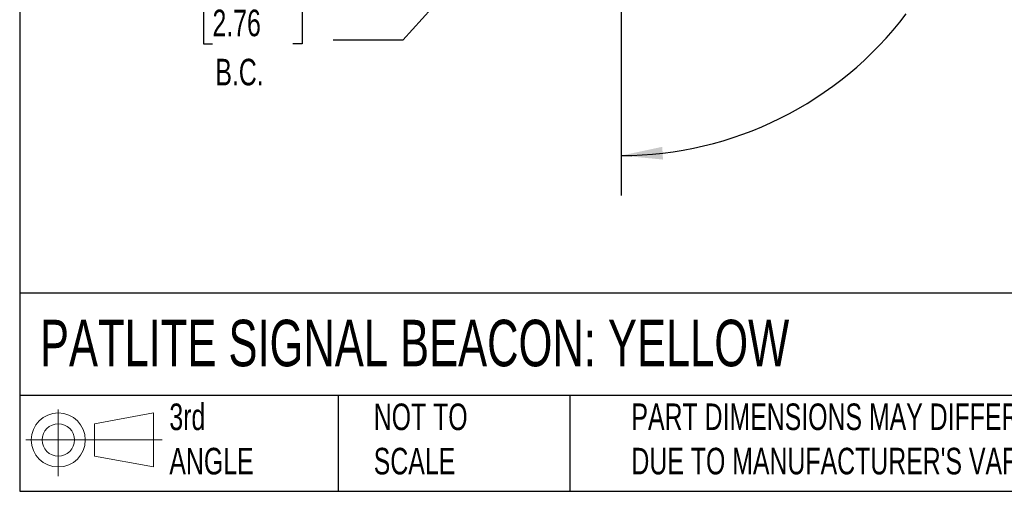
# Model space of a CAD drawing. Header units: millimetres. Extents: x 19 to 819, y 19 to 629.
# Tile 1 of 15: x 19 to 255, y 19 to 132. Entities that reach past the tile are written whole.
import ezdxf

# ---------------------------------------------------------------- set-up
doc = ezdxf.new("R2010")
doc.units = ezdxf.units.MM
doc.header["$LTSCALE"] = 3
doc.linetypes.add('SLD-Solid', pattern=[0])
doc.layers.add('DIMENSIONS', color=140, linetype='SLD-Solid', lineweight=25)
doc.layers.add('TEXT', color=140, linetype='SLD-Solid', lineweight=25)
doc.layers.add('SLD-DEFPOINTS', color=7, linetype='Continuous')
doc.styles.add('SLDTEXTSTYLE0', font='TXT', dxfattribs={"width": 0.7})
doc.dimstyles.new('SLDDIMSTYLE3', dxfattribs={"dimtxt": 6.474023, "dimasz": 9.906, "dimexe": 0, "dimexo": 0.0625, "dimgap": 1.618506, "dimtad": 0, "dimtih": 1, "dimtoh": 1, "dimrnd": 1e-09, "dimzin": 4, "dimdsep": 46, "dimtxsty": 'SLDTEXTSTYLE0', "dimsah": 1, "dimcen": 0, "dimadec": 0, "dimazin": 1, "dimtfac": 1, "dimtofl": 0, "dimtmove": 0, "dimatfit": 3, "dimfxl": 0, "dimfrac": 2, "dimtolj": 1, "dimtzin": 12, "dimarcsym": 0})
doc.dimstyles.new('SLDDIMSTYLE4', dxfattribs={"dimtxt": 6.474023, "dimasz": 9.906, "dimexe": 0, "dimexo": 0.0625, "dimgap": 1.618506, "dimtad": 0, "dimtih": 1, "dimtoh": 1, "dimdec": 4, "dimlfac": 3, "dimzin": 12, "dimdsep": 46, "dimtxsty": 'SLDTEXTSTYLE0', "dimsah": 1, "dimcen": 0.09, "dimadec": 0, "dimazin": 3, "dimtfac": 1, "dimtdec": 0, "dimtofl": 0, "dimtmove": 0, "dimatfit": 3, "dimfxl": 0, "dimfrac": 2, "dimtolj": 1, "dimtzin": 12, "dimarcsym": 0})

# ---------------------------------------------------------------- blocks, each defined once
blk = doc.blocks.new('Block11')
at = {"color": 7, "linetype": 'SLD-Solid', "lineweight": 18}
for p, q in [((7.77, 15.93), (7.77, 0)), ((16.44, 12.5), (30.53, 15.1)), ((30.53, 15.1), (30.53, 2.19)), ((16.44, 4.79), (16.44, 12.5)), ((0, 8.65), (32.62, 8.65)), ((16.44, 4.79), (30.53, 2.19))]:
    blk.add_line(p, q, dxfattribs=at)
for radius in [6.45, 3.86]:
    blk.add_circle((7.77, 8.65), radius, dxfattribs=at)
blk = doc.blocks.new('Block12')
at = {"layer": 'SLD-DEFPOINTS'}
blk.add_blockref('Block11', (0, 0), dxfattribs=at)
blk = doc.blocks.new('_D_5')
at = {"layer": 'DIMENSIONS'}
for p, q in [((139.5, 158.74), (110.72, 126.8)), ((65.16, 136.21), (62.99, 136.21)), ((62.99, 136.21), (62.99, 125.92)), ((84.4, 136.21), (86.57, 136.21)), ((86.57, 136.21), (86.57, 125.92)), ((62.99, 125.92), (65.16, 125.92)), ((86.57, 125.92), (84.4, 125.92)), ((110.72, 126.8), (94.05, 126.8))]:
    blk.add_line(p, q, dxfattribs=at)
blk.add_solid([(139.5, 158.74), (131.74, 152.4), (134, 150.36)], dxfattribs=at)
at = {"layer": 'DIMENSIONS', "char_height": 6.35, "attachment_point": 1, "style": 'SLDTEXTSTYLE0'}
for s, insert in [('%%c', (60.27, 145.84)), ('70.0', (70.05, 145.84)), ('2.76', (65.16, 134.1)), ('B.C.', (65.84, 122.36))]:
    blk.add_mtext(s, dxfattribs=dict(at, insert=insert))
blk = doc.blocks.new('_D_6')
at = {"layer": 'DIMENSIONS'}
for p, q in [((196.54, 204.15), (245.23, 232.26)), ((162.93, 145.93), (162.93, 89.71))]:
    blk.add_line(p, q, dxfattribs=at)
for start, end in [(331.0659, 30), (270, 322.8331)]:
    blk.add_arc((162.93, 184.74), 85.5, start, end, dxfattribs=at)
for points in [[(236.98, 227.5), (240.07, 217.96), (242.79, 219.33)], [(162.93, 99.24), (172.91, 98.29), (172.73, 101.33)]]:
    blk.add_solid(points, dxfattribs=at)
at = {"layer": 'DIMENSIONS', "insert": (224.31, 141.27), "char_height": 6.35, "attachment_point": 1, "style": 'SLDTEXTSTYLE0'}
blk.add_mtext('120°', dxfattribs=at)

msp = doc.modelspace()

# ---------------------------------------------------------------- linework, layer by layer
at = {"layer": 'TEXT'}
for p, q in [((19.05, 628.65), (19.05, 19.05)), ((819.15, 66.378323), (19.05, 66.378323)), ((819.15, 41.91), (19.05, 41.91)), ((95.25, 41.91), (95.25, 19.05)), ((150.634884, 41.91), (150.634884, 19.05)), ((19.05, 19.05), (819.15, 19.05))]:
    msp.add_line(p, q, dxfattribs=at)

# ---------------------------------------------------------------- block references
at = {"layer": 'SLD-DEFPOINTS'}
msp.add_blockref('Block12', (20.513816, 22.661566), dxfattribs=at)

# ---------------------------------------------------------------- texts
at = {"layer": 'TEXT', "attachment_point": 1, "style": 'SLDTEXTSTYLE0'}
for s, insert, char_height in [('PATLITE SIGNAL BEACON: YELLOW', (23.897203, 60.019161), 11.1125), ('3rd^JANGLE', (54.846407, 40.013007), 6.35), ('NOT TO^JSCALE', (103.725485, 40.013008), 6.35), ("PART DIMENSIONS MAY DIFFER SLIGHTLY ^JDUE TO MANUFACTURER'S VARIANCES", (165.357853, 40.022323), 6.35)]:
    msp.add_mtext(s, dxfattribs=dict(at, insert=insert, char_height=char_height))

# ---------------------------------------------------------------- dimensions: what is measured, and where the dimension line sits
at = {"layer": 'DIMENSIONS'}
dim = msp.add_angular_dim_2l(base=(200.970666, 108.166876), line1=((162.930241, 149.74335), (162.930241, 184.74335)), line2=((193.24113, 202.24335), (162.930241, 184.74335)), dimstyle='SLDDIMSTYLE4', dxfattribs=at)
dim.commit()
dim.dimension.update_dxf_attribs({"geometry": '_D_6', "text_midpoint": (234.677458, 138.231339), "dimtype": 162})
dim = msp.add_diameter_dim_2p(p1=(186.360634, 210.74367), p2=(139.499847, 158.74303), text='<>\\PB.C.', dimstyle='SLDDIMSTYLE3', dxfattribs=at)
dim.commit()
dim.dimension.update_dxf_attribs({"geometry": '_D_5', "text_midpoint": (74.780777, 130.150403), "dimtype": 163})

doc.saveas('drawing.dxf')
